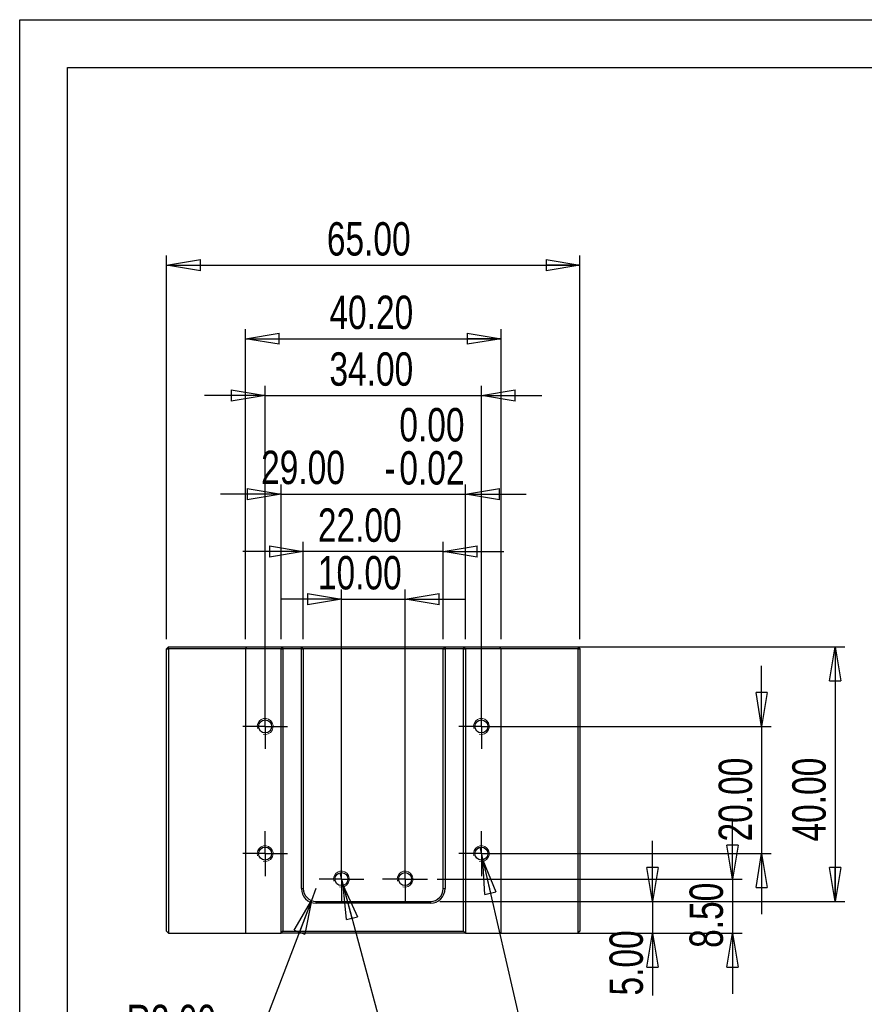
# Model space of a CAD drawing. Header units: millimetres. Extents: x 0 to 297, y 0 to 210.
# Tile 2 of 4: x 0 to 89, y 107 to 210. Entities that reach past the tile are written whole.
import ezdxf

# ---------------------------------------------------------------- set-up
doc = ezdxf.new("R2010")
doc.units = ezdxf.units.MM
doc.layers.add('图层0', color=7, linetype='Continuous', lineweight=25)
doc.styles.add('SLDTEXTSTYLE1', font='TXT', dxfattribs={"width": 0.75})
doc.styles.add('SLDTEXTSTYLE11', font='TXT', dxfattribs={"width": 0.660714})
doc.dimstyles.new('SLDDIMSTYLE0', dxfattribs={"dimtxt": 3.5, "dimasz": 3.556, "dimexe": 0, "dimexo": 0.0625, "dimgap": 0.875, "dimtad": 1, "dimlfac": 1.5, "dimrnd": 1e-09, "dimzin": 4, "dimdsep": 46, "dimtxsty": 'SLDTEXTSTYLE1', "dimblk1": 'CLOSED', "dimblk2": 'CLOSED', "dimsah": 1, "dimcen": 0.09, "dimadec": 0, "dimazin": 1, "dimtfac": 1, "dimtofl": 0, "dimtmove": 0, "dimatfit": 3, "dimldrblk": 'CLOSED', "dimfxl": 0, "dimfrac": 2, "dimtolj": 1, "dimtzin": 12, "dimarcsym": 0})
doc.dimstyles.new('SLDDIMSTYLE2', dxfattribs={"dimtxt": 3.5, "dimasz": 3.556, "dimexe": 0, "dimexo": 0.0625, "dimgap": 0.875, "dimtad": 1, "dimlfac": 1.5, "dimrnd": 1e-09, "dimzin": 4, "dimdsep": 46, "dimtxsty": 'SLDTEXTSTYLE1', "dimblk1": 'CLOSED', "dimblk2": 'CLOSED', "dimsah": 1, "dimcen": 0.09, "dimadec": 0, "dimazin": 1, "dimtfac": 1, "dimtmove": 0, "dimatfit": 0, "dimldrblk": 'CLOSED', "dimfxl": 0, "dimfrac": 2, "dimtolj": 1, "dimtzin": 12, "dimarcsym": 0})
doc.dimstyles.new('SLDDIMSTYLE7', dxfattribs={"dimtxt": 3.5, "dimasz": 3.556, "dimexe": 0, "dimexo": 0.0625, "dimgap": 0.875, "dimtad": 0, "dimtih": 1, "dimtoh": 1, "dimdec": 6, "dimlfac": 1.5, "dimrnd": 1e-09, "dimzin": 12, "dimdsep": 46, "dimtxsty": 'SLDTEXTSTYLE1', "dimblk1": 'NONE', "dimblk2": 'CLOSED', "dimsah": 1, "dimcen": 0, "dimadec": 0, "dimazin": 3, "dimtfac": 1, "dimtmove": 0, "dimatfit": 3, "dimldrblk": 'NONE', "dimfxl": 0, "dimfrac": 2, "dimtolj": 1, "dimtzin": 12, "dimarcsym": 0})
doc.dimstyles.new('SLDDIMSTYLE8', dxfattribs={"dimtxt": 3.5, "dimasz": 3.556, "dimexe": 0, "dimexo": 0.0625, "dimgap": 0.875, "dimtad": 1, "dimlfac": 1.5, "dimrnd": 1e-09, "dimzin": 4, "dimdsep": 46, "dimtxsty": 'SLDTEXTSTYLE1', "dimblk1": 'CLOSED', "dimblk2": 'CLOSED', "dimsah": 1, "dimcen": 0.09, "dimadec": 0, "dimazin": 1, "dimtol": 1, "dimtm": 0.02, "dimtfac": 1, "dimtmove": 0, "dimatfit": 0, "dimldrblk": 'CLOSED', "dimfxl": 0, "dimfrac": 2, "dimtolj": 1, "dimtzin": 0, "dimarcsym": 0})
doc.dimstyles.new('SLDDIMSTYLE9', dxfattribs={"dimtxt": 3.5, "dimasz": 3.556, "dimexe": 0, "dimexo": 0.0625, "dimgap": 0.875, "dimtad": 0, "dimtih": 1, "dimtoh": 1, "dimlfac": 1.5, "dimrnd": 1e-09, "dimzin": 4, "dimdsep": 46, "dimtxsty": 'SLDTEXTSTYLE1', "dimblk1": 'CLOSED', "dimblk2": 'CLOSED', "dimsah": 1, "dimcen": 0, "dimadec": 0, "dimazin": 1, "dimtfac": 1, "dimtofl": 0, "dimtmove": 0, "dimatfit": 3, "dimldrblk": 'CLOSED', "dimfxl": 0, "dimfrac": 2, "dimtolj": 1, "dimtzin": 12, "dimarcsym": 0})

# ---------------------------------------------------------------- blocks, each defined once
blk = doc.blocks.new('_Closed')
at = {"color": 0, "linetype": 'ByBlock', "lineweight": -2}
for p, q in [((-1, 0.166667), (0, 0)), ((-1, 0.166667), (-1, -0.166667)), ((0, 0), (-1, -0.166667)), ((0, 0), (-1, 0))]:
    blk.add_line(p, q, dxfattribs=at)
blk = doc.blocks.new('SW_SYMBOL_HOLE_DEPTH')
at = {"layer": '图层0', "color": 0}
for p, q in [((0, 875), (800, 875)), ((400, 875), (400, 75)), ((100, 555), (400, 75)), ((700, 555), (400, 75))]:
    blk.add_line(p, q, dxfattribs=at)
blk = doc.blocks.new('_D_23')
at = {"layer": '图层0'}
for p, q in [((48.24, 123.27), (48.55, 121.93)), ((48.55, 121.93), (54.92, 94.27)), ((54.92, 94.27), (102.52, 94.27))]:
    blk.add_line(p, q, dxfattribs=at)
at = {"layer": '图层0', "xscale": 3.556, "yscale": 3.556, "rotation": 102.9793578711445}
blk.add_blockref('_Closed', (48.55, 121.93, -5.83), dxfattribs=at)
at = {"layer": '图层0', "xscale": 0.004470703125, "yscale": 0.004470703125, "zscale": 0.004470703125}
for p in [(87.18, 100.37), (80.3, 94.76)]:
    blk.add_blockref('SW_SYMBOL_HOLE_DEPTH', p, dxfattribs=at)
at = {"layer": '图层0', "char_height": 3.5, "attachment_point": 1}
for s, insert, style in [('4 x  M2.5 - 6H', (56.51, 104.45), 'SLDTEXTSTYLE11'), ('5.00', (93.49, 104.45), 'SLDTEXTSTYLE1'), ('%%c', (63.39, 98.79), 'SLDTEXTSTYLE1'), ('2.05', (69.98, 98.84), 'SLDTEXTSTYLE1'), ('6.35', (86.62, 98.84), 'SLDTEXTSTYLE1')]:
    blk.add_mtext(s, dxfattribs=dict(at, insert=insert, style=style))
blk = doc.blocks.new('_None')
blk = doc.blocks.new('_D_24')
at = {"layer": '图层0'}
for p, q in [((33.55, 120.59), (33.91, 119.27)), ((33.91, 119.27), (44.52, 79.67)), ((44.52, 79.67), (92.11, 79.67))]:
    blk.add_line(p, q, dxfattribs=at)
at = {"layer": '图层0', "xscale": 3.556, "yscale": 3.556, "rotation": 105.0000000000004}
blk.add_blockref('_Closed', (33.91, 119.27, -5.83), dxfattribs=at)
at = {"layer": '图层0', "xscale": 0.004470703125, "yscale": 0.004470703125, "zscale": 0.004470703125}
for p in [(76.77, 85.76), (69.9, 80.15)]:
    blk.add_blockref('SW_SYMBOL_HOLE_DEPTH', p, dxfattribs=at)
at = {"layer": '图层0', "char_height": 3.5, "attachment_point": 1}
for s, insert, style in [('2 x  M2.5 - 6H', (46.11, 89.84), 'SLDTEXTSTYLE11'), ('5.00', (83.08, 89.84), 'SLDTEXTSTYLE1'), ('%%c', (52.98, 84.18), 'SLDTEXTSTYLE1'), ('2.05', (59.57, 84.23), 'SLDTEXTSTYLE1'), ('6.35', (76.21, 84.23), 'SLDTEXTSTYLE1')]:
    blk.add_mtext(s, dxfattribs=dict(at, insert=insert, style=style))
blk = doc.blocks.new('_D_25')
at = {"layer": '图层0'}
for p, q in [((33.73, 120.93), (33.73, 150.28)), ((40.4, 120.93), (40.4, 150.28)), ((33.73, 149.28), (27.38, 149.28)), ((33.73, 149.28), (40.4, 149.28)), ((40.4, 149.28), (46.75, 149.28))]:
    blk.add_line(p, q, dxfattribs=at)
at = {"layer": '图层0', "xscale": 3.556, "yscale": 3.556}
blk.add_blockref('_Closed', (33.73, 149.28, -5.83), dxfattribs=at)
at = {"layer": '图层0', "xscale": 3.556, "yscale": 3.556, "rotation": 180.0000000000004}
blk.add_blockref('_Closed', (40.4, 149.28, -5.83), dxfattribs=at)
at = {"layer": '图层0', "insert": (31.26, 153.79), "char_height": 3.5, "attachment_point": 1, "style": 'SLDTEXTSTYLE1'}
blk.add_mtext('10.00', dxfattribs=at)
blk = doc.blocks.new('_D_26')
at = {"layer": '图层0'}
for p, q in [((29.73, 145.07), (29.73, 155.27)), ((44.4, 145.07), (44.4, 155.27)), ((29.73, 154.27), (23.38, 154.27)), ((44.4, 154.27), (29.73, 154.27)), ((44.4, 154.27), (50.75, 154.27))]:
    blk.add_line(p, q, dxfattribs=at)
at = {"layer": '图层0', "xscale": 3.556, "yscale": 3.556}
blk.add_blockref('_Closed', (29.73, 154.27, -5.83), dxfattribs=at)
at = {"layer": '图层0', "xscale": 3.556, "yscale": 3.556, "rotation": 180.0000000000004}
blk.add_blockref('_Closed', (44.4, 154.27, -5.83), dxfattribs=at)
at = {"layer": '图层0', "insert": (31.26, 158.78), "char_height": 3.5, "attachment_point": 1, "style": 'SLDTEXTSTYLE1'}
blk.add_mtext('22.00', dxfattribs=at)
blk = doc.blocks.new('_D_27')
at = {"layer": '图层0'}
for p, q in [((27.4, 145.07), (27.4, 161.27)), ((46.73, 145.07), (46.73, 161.27)), ((27.4, 160.27), (21.05, 160.27)), ((27.4, 160.27), (46.73, 160.27)), ((46.73, 160.27), (53.08, 160.27))]:
    blk.add_line(p, q, dxfattribs=at)
at = {"layer": '图层0', "xscale": 3.556, "yscale": 3.556}
blk.add_blockref('_Closed', (27.4, 160.27, -5.83), dxfattribs=at)
at = {"layer": '图层0', "xscale": 3.556, "yscale": 3.556, "rotation": 180.0000000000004}
blk.add_blockref('_Closed', (46.73, 160.27, -5.83), dxfattribs=at)
at = {"layer": '图层0', "char_height": 3.5, "attachment_point": 1, "style": 'SLDTEXTSTYLE1'}
for s, insert in [('0.00', (39.8, 169.3)), ('29.00', (25.31, 164.83)), ('0.02', (39.8, 164.78)), ('-', (38.24, 164.78))]:
    blk.add_mtext(s, dxfattribs=dict(at, insert=insert))
blk = doc.blocks.new('_D_28')
at = {"layer": '图层0'}
for p, q in [((25.73, 136.93), (25.73, 171.63)), ((48.4, 136.93), (48.4, 171.63)), ((25.73, 170.63), (19.38, 170.63)), ((25.73, 170.63), (48.4, 170.63)), ((48.4, 170.63), (54.75, 170.63))]:
    blk.add_line(p, q, dxfattribs=at)
at = {"layer": '图层0', "xscale": 3.556, "yscale": 3.556}
blk.add_blockref('_Closed', (25.73, 170.63, -5.83), dxfattribs=at)
at = {"layer": '图层0', "xscale": 3.556, "yscale": 3.556, "rotation": 180.0000000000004}
blk.add_blockref('_Closed', (48.4, 170.63, -5.83), dxfattribs=at)
at = {"layer": '图层0', "insert": (32.47, 175.14), "char_height": 3.5, "attachment_point": 1, "style": 'SLDTEXTSTYLE1'}
blk.add_mtext('34.00', dxfattribs=at)
blk = doc.blocks.new('_D_29')
at = {"layer": '图层0'}
for p, q in [((23.66, 145.07), (23.66, 177.57)), ((50.46, 145.07), (50.46, 177.57)), ((23.66, 176.57), (50.46, 176.57))]:
    blk.add_line(p, q, dxfattribs=at)
at = {"layer": '图层0', "xscale": 3.556, "yscale": 3.556, "rotation": 180.0000000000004}
blk.add_blockref('_Closed', (23.66, 176.57, -5.83), dxfattribs=at)
at = {"layer": '图层0', "xscale": 3.556, "yscale": 3.556}
blk.add_blockref('_Closed', (50.46, 176.57, -5.83), dxfattribs=at)
at = {"layer": '图层0', "insert": (32.47, 181.08), "char_height": 3.5, "attachment_point": 1, "style": 'SLDTEXTSTYLE1'}
blk.add_mtext('40.20', dxfattribs=at)
blk = doc.blocks.new('_D_30')
at = {"layer": '图层0'}
for p, q in [((15.4, 145.07), (15.4, 185.27)), ((58.73, 145.07), (58.73, 185.27)), ((15.4, 184.27), (58.73, 184.27))]:
    blk.add_line(p, q, dxfattribs=at)
at = {"layer": '图层0', "xscale": 3.556, "yscale": 3.556, "rotation": 180.0000000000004}
blk.add_blockref('_Closed', (15.4, 184.27, -5.83), dxfattribs=at)
at = {"layer": '图层0', "xscale": 3.556, "yscale": 3.556}
blk.add_blockref('_Closed', (58.73, 184.27, -5.83), dxfattribs=at)
at = {"layer": '图层0', "insert": (32.2, 188.78), "char_height": 3.5, "attachment_point": 1, "style": 'SLDTEXTSTYLE1'}
blk.add_mtext('65.00', dxfattribs=at)
blk = doc.blocks.new('_D_31')
at = {"layer": '图层0'}
for p, q in [((77.78, 135.93), (77.78, 142.28)), ((49.4, 135.93), (78.78, 135.93)), ((77.78, 135.93), (77.78, 122.6)), ((49.4, 122.6), (78.78, 122.6)), ((77.78, 122.6), (77.78, 116.25))]:
    blk.add_line(p, q, dxfattribs=at)
at = {"layer": '图层0', "xscale": 3.556, "yscale": 3.556}
for p, rotation in [((77.78, 135.93, -5.83), 270.0000000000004), ((77.78, 122.6, -5.83), 90.0000000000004)]:
    blk.add_blockref('_Closed', p, dxfattribs=dict(at, rotation=rotation))
at = {"layer": '图层0', "insert": (73.27, 123.87), "char_height": 3.5, "attachment_point": 1, "rotation": 90, "style": 'SLDTEXTSTYLE1'}
blk.add_mtext('20.00', dxfattribs=at)
blk = doc.blocks.new('_D_32')
at = {"layer": '图层0'}
for p, q in [((45.6, 144.27), (86.5, 144.27)), ((85.5, 144.27), (85.5, 117.6)), ((44.06, 117.6), (86.5, 117.6))]:
    blk.add_line(p, q, dxfattribs=at)
at = {"layer": '图层0', "xscale": 3.556, "yscale": 3.556}
for p, rotation in [((85.5, 144.27, -5.83), 90.0000000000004), ((85.5, 117.6, -5.83), 270.0000000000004)]:
    blk.add_blockref('_Closed', p, dxfattribs=dict(at, rotation=rotation))
at = {"layer": '图层0', "insert": (80.99, 123.87), "char_height": 3.5, "attachment_point": 1, "rotation": 90, "style": 'SLDTEXTSTYLE1'}
blk.add_mtext('40.00', dxfattribs=at)
blk = doc.blocks.new('_D_33')
at = {"layer": '图层0'}
for p, q in [((74.73, 119.93), (74.73, 126.28)), ((43.75, 119.93), (75.73, 119.93)), ((74.73, 119.93), (74.73, 114.27)), ((51.46, 114.27), (75.73, 114.27)), ((74.73, 114.27), (74.73, 107.92))]:
    blk.add_line(p, q, dxfattribs=at)
at = {"layer": '图层0', "xscale": 3.556, "yscale": 3.556}
for p, rotation in [((74.73, 119.93, -5.83), 270.0000000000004), ((74.73, 114.27, -5.83), 90.0000000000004)]:
    blk.add_blockref('_Closed', p, dxfattribs=dict(at, rotation=rotation))
at = {"layer": '图层0', "insert": (70.22, 112.72), "char_height": 3.5, "attachment_point": 1, "rotation": 90, "style": 'SLDTEXTSTYLE1'}
blk.add_mtext('8.50', dxfattribs=at)
blk = doc.blocks.new('_D_34')
at = {"layer": '图层0'}
for p, q in [((66.34, 117.6), (66.34, 123.95)), ((44.06, 117.6), (67.34, 117.6)), ((66.34, 117.6), (66.34, 114.27)), ((51.46, 114.27), (67.34, 114.27)), ((66.34, 114.27), (66.34, 107.73))]:
    blk.add_line(p, q, dxfattribs=at)
at = {"layer": '图层0', "xscale": 3.556, "yscale": 3.556}
for p, rotation in [((66.34, 117.6, -5.83), 270.0000000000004), ((66.34, 114.27, -5.83), 90.0000000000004)]:
    blk.add_blockref('_Closed', p, dxfattribs=dict(at, rotation=rotation))
at = {"layer": '图层0', "insert": (61.83, 107.73), "char_height": 3.5, "attachment_point": 1, "rotation": 90, "style": 'SLDTEXTSTYLE1'}
blk.add_mtext('5.00', dxfattribs=at)
blk = doc.blocks.new('_D_35')
at = {"layer": '图层0'}
for p, q in [((31.06, 118.93), (30.59, 117.69)), ((30.59, 117.69), (24.69, 102.25)), ((24.69, 102.25), (11.21, 102.25))]:
    blk.add_line(p, q, dxfattribs=at)
at = {"layer": '图层0', "xscale": 3.556, "yscale": 3.556, "rotation": 69.08688767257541}
blk.add_blockref('_Closed', (30.59, 117.69, -5.83), dxfattribs=at)
at = {"layer": '图层0', "insert": (11.21, 106.76), "char_height": 3.5, "attachment_point": 1, "style": 'SLDTEXTSTYLE1'}
blk.add_mtext('R2.00', dxfattribs=at)
blk = doc.blocks.new('SW_CENTERMARKSYMBOL_23')
at = {"layer": '图层0', "color": 0}
for p, q in [((0, 1.67), (0, 2.35)), ((0, 0), (0, 1.67)), ((-1.67, 0), (-2.35, 0)), ((0, 0), (-1.67, 0)), ((0, 0), (0, -1.67)), ((0, 0), (1.67, 0)), ((1.67, 0), (2.35, 0)), ((0, -1.67), (0, -2.35))]:
    blk.add_line(p, q, dxfattribs=at)
blk = doc.blocks.new('SW_CENTERMARKSYMBOL_24')
at = {"layer": '图层0', "color": 0}
for p, q in [((0, 1.67), (0, 2.35)), ((0, 0), (0, 1.67)), ((-1.67, 0), (-2.35, 0)), ((0, 0), (-1.67, 0)), ((0, 0), (0, -1.67)), ((0, 0), (1.67, 0)), ((1.67, 0), (2.35, 0)), ((0, -1.67), (0, -2.35))]:
    blk.add_line(p, q, dxfattribs=at)
blk = doc.blocks.new('SW_CENTERMARKSYMBOL_25')
at = {"layer": '图层0', "color": 0}
for p, q in [((0, 1.67), (0, 2.35)), ((0, 0), (0, 1.67)), ((-1.67, 0), (-2.35, 0)), ((0, 0), (-1.67, 0)), ((0, 0), (0, -1.67)), ((0, 0), (1.67, 0)), ((1.67, 0), (2.35, 0)), ((0, -1.67), (0, -2.35))]:
    blk.add_line(p, q, dxfattribs=at)
blk = doc.blocks.new('SW_CENTERMARKSYMBOL_26')
at = {"layer": '图层0', "color": 0}
for p, q in [((0, 1.67), (0, 2.35)), ((0, 0), (0, 1.67)), ((-1.67, 0), (-2.35, 0)), ((0, 0), (-1.67, 0)), ((0, 0), (0, -1.67)), ((0, 0), (1.67, 0)), ((1.67, 0), (2.35, 0)), ((0, -1.67), (0, -2.35))]:
    blk.add_line(p, q, dxfattribs=at)
blk = doc.blocks.new('SW_CENTERMARKSYMBOL_27')
at = {"layer": '图层0', "color": 0}
for p, q in [((0, 1.67), (0, 2.35)), ((0, 0), (0, 1.67)), ((-1.67, 0), (-2.35, 0)), ((0, 0), (-1.67, 0)), ((0, 0), (0, -1.67)), ((0, 0), (1.67, 0)), ((1.67, 0), (2.35, 0)), ((0, -1.67), (0, -2.35))]:
    blk.add_line(p, q, dxfattribs=at)
blk = doc.blocks.new('SW_CENTERMARKSYMBOL_28')
at = {"layer": '图层0', "color": 0}
for p, q in [((0, 1.67), (0, 2.35)), ((0, 0), (0, 1.67)), ((-1.67, 0), (-2.35, 0)), ((0, 0), (-1.67, 0)), ((0, 0), (0, -1.67)), ((0, 0), (1.67, 0)), ((1.67, 0), (2.35, 0)), ((0, -1.67), (0, -2.35))]:
    blk.add_line(p, q, dxfattribs=at)

msp = doc.modelspace()

# ---------------------------------------------------------------- linework, layer by layer
at = {"color": 7, "linetype": 'Continuous', "lineweight": 25}
for p, q in [((15.39590997, 144.06655714), (15.59590997, 144.26655714)), ((15.39590997, 144.06655714), (15.59590997, 144.06655714)), ((15.39590997, 114.46655714), (15.39590997, 144.06655714)), ((15.59590997, 144.06655714), (15.59590997, 144.26655714)), ((15.59590997, 144.26655714), (23.86257664, 144.26655714)), ((23.66257664, 144.06655714), (15.59590997, 144.06655714)), ((15.59590997, 144.06655714), (15.59590997, 114.26655714)), ((23.66257664, 144.06655714), (23.86257664, 144.26655714)), ((27.39590997, 144.06655714), (23.66257664, 144.06655714)), ((23.66257664, 144.06655714), (23.66257664, 114.26655714)), ((23.86257664, 144.26655714), (27.59590997, 144.26655714)), ((27.39590997, 144.06655714), (27.59590997, 144.26655714)), ((27.39590997, 114.26655714), (27.39590997, 144.06655714)), ((27.39590997, 144.06655714), (27.59590997, 144.06655714)), ((27.59590997, 144.06655714), (27.59590997, 144.26655714)), ((27.59590997, 144.26655714), (29.52924331, 144.26655714)), ((29.52924331, 144.06655714), (27.59590997, 144.06655714)), ((27.59590997, 144.06655714), (27.59590997, 114.46655714)), ((29.52924331, 144.06655714), (29.52924331, 144.26655714)), ((29.72924331, 144.06655714), (29.52924331, 144.26655714)), ((29.52924331, 144.26655714), (44.59590997, 144.26655714)), ((29.52924331, 118.93322381), (29.52924331, 144.06655714)), ((29.52924331, 144.06655714), (29.72924331, 144.06655714)), ((29.72924331, 144.06655714), (29.72924331, 118.93322381)), ((44.39590997, 144.06655714), (29.72924331, 144.06655714)), ((44.59590997, 144.26655714), (44.39590997, 144.06655714)), ((44.39590997, 118.93322381), (44.39590997, 144.06655714)), ((44.39590997, 144.06655714), (44.59590997, 144.06655714)), ((44.59590997, 144.26655714), (44.59590997, 144.06655714)), ((44.59590997, 144.26655714), (46.52924331, 144.26655714)), ((44.59590997, 144.06655714), (44.59590997, 118.93322381)), ((46.52924331, 144.06655714), (44.59590997, 144.06655714)), ((46.52924331, 144.26655714), (46.52924331, 144.06655714)), ((46.52924331, 144.26655714), (46.72924331, 144.06655714)), ((46.52924331, 144.26655714), (50.26257664, 144.26655714)), ((46.52924331, 114.46655714), (46.52924331, 144.06655714)), ((46.52924331, 144.06655714), (46.72924331, 144.06655714)), ((46.72924331, 144.06655714), (46.72924331, 114.26655714)), ((50.46257664, 144.06655714), (46.72924331, 144.06655714)), ((50.26257664, 144.26655714), (50.46257664, 144.06655714)), ((50.26257664, 144.26655714), (58.52924331, 144.26655714)), ((50.46257664, 114.26655714), (50.46257664, 144.06655714)), ((58.52924331, 144.06655714), (50.46257664, 144.06655714)), ((58.52924331, 144.26655714), (58.52924331, 144.06655714)), ((58.52924331, 144.26655714), (58.72924331, 144.06655714)), ((58.52924331, 114.26655714), (58.52924331, 144.06655714)), ((58.52924331, 144.06655714), (58.72924331, 144.06655714)), ((58.72924331, 144.06655714), (58.72924331, 114.46655714)), ((29.52924331, 118.93322381), (29.72924331, 118.93322381)), ((44.39590997, 118.93322381), (44.59590997, 118.93322381)), ((31.06257664, 117.39989048), (31.06257664, 117.59989048)), ((31.06257664, 117.59989048), (43.06257664, 117.59989048)), ((43.06257664, 117.39989048), (31.06257664, 117.39989048)), ((43.06257664, 117.59989048), (43.06257664, 117.39989048)), ((15.39590997, 114.46655714), (15.59590997, 114.26655714)), ((15.59590997, 114.26655714), (23.66257664, 114.26655714)), ((23.66257664, 114.26655714), (27.39590997, 114.26655714)), ((27.39590997, 114.26655714), (27.59590997, 114.46655714)), ((46.72924331, 114.26655714), (27.39590997, 114.26655714)), ((27.59590997, 114.46655714), (46.52924331, 114.46655714)), ((46.52924331, 114.46655714), (46.72924331, 114.26655714)), ((46.72924331, 114.26655714), (50.46257664, 114.26655714)), ((50.46257664, 114.26655714), (58.52924331, 114.26655714)), ((58.52924331, 114.26655714), (58.72924331, 114.46655714))]:
    msp.add_line(p, q, dxfattribs=at)
for centre in [(25.72924331, 135.93322381), (48.39590997, 135.93322381), (25.72924331, 122.59989048), (48.39590997, 122.59989048), (33.72924331, 119.93322381), (40.39590997, 119.93322381)]:
    msp.add_circle(centre, 0.68333333, dxfattribs=at)
at = {"color": 7, "linetype": 'Continuous', "lineweight": 18}
for centre in [(25.72924331, 135.93322381), (48.39590997, 135.93322381), (25.72924331, 122.59989048), (48.39590997, 122.59989048), (33.72924331, 119.93322381), (40.39590997, 119.93322381)]:
    msp.add_arc(centre, 0.83333333, 255, 195, dxfattribs=at)
at = {"color": 7, "linetype": 'Continuous', "lineweight": 25}
for centre, radius, start, end in [((31.06257664, 118.93322381), 1.53333333, 180, 270), ((31.06257664, 118.93322381), 1.33333333, 180, 270), ((43.06257664, 118.93322381), 1.53333333, 270, 0), ((43.06257664, 118.93322381), 1.33333333, 270, 0)]:
    msp.add_arc(centre, radius, start, end, dxfattribs=at)
at = {"layer": '图层0'}
for p, q in [((0, 0), (0, 210)), ((0, 210), (297, 210)), ((5, 4.98289151), (5, 204.98289151)), ((5, 204.98289151), (292, 204.98289151))]:
    msp.add_line(p, q, dxfattribs=at)

# ---------------------------------------------------------------- block references
for name, p in [('SW_CENTERMARKSYMBOL_26', (25.72924331, 135.93322381)), ('SW_CENTERMARKSYMBOL_24', (48.39590997, 135.93322381)), ('SW_CENTERMARKSYMBOL_25', (25.72924331, 122.59989048)), ('SW_CENTERMARKSYMBOL_23', (48.39590997, 122.59989048)), ('SW_CENTERMARKSYMBOL_28', (33.72924331, 119.93322381)), ('SW_CENTERMARKSYMBOL_27', (40.39590997, 119.93322381))]:
    msp.add_blockref(name, p, dxfattribs=at)

# ---------------------------------------------------------------- dimensions: what is measured, and where the dimension line sits
for base, p1, p2, dimstyle, picture, middle in [((58.72924331, 184.26655714), (15.39590997, 144.06655714), (58.72924331, 144.06655714), 'SLDDIMSTYLE0', '_D_30', (38.01655455, 184.26655714)), ((50.46257664, 176.56891576), (23.66257664, 144.06655714), (50.46257664, 144.06655714), 'SLDDIMSTYLE2', '_D_29', (38.2894067, 176.56891576)), ((48.39590997, 170.62944422), (25.72924331, 135.93322381), (48.39590997, 135.93322381), 'SLDDIMSTYLE2', '_D_28', (38.2894067, 170.62944422)), ((46.72924331, 160.26655714), (27.39590997, 144.06655714), (46.72924331, 144.06655714), 'SLDDIMSTYLE8', '_D_27', (37.08068619, 160.26655714)), ((29.72924331, 154.26655714), (44.39590997, 144.06655714), (29.72924331, 144.06655714), 'SLDDIMSTYLE2', '_D_26', (37.08068619, 154.26655714)), ((40.39590997, 149.2758894), (33.72924331, 119.93322381), (40.39590997, 119.93322381), 'SLDDIMSTYLE2', '_D_25', (37.08068619, 149.2758894))]:
    dim = msp.add_linear_dim(base=base, p1=p1, p2=p2, dimstyle=dimstyle, dxfattribs=at)
    dim.commit()
    dim.dimension.update_dxf_attribs({"geometry": picture, "text_midpoint": middle, "dimtype": 160})
for base, p1, p2, picture, middle in [((85.50086854, 117.59989048), (44.59590997, 144.26655714), (43.06257664, 117.59989048), '_D_32', (85.50086854, 129.68448903)), ((77.78477539, 122.59989048), (48.39590997, 135.93322381), (48.39590997, 122.59989048), '_D_31', (77.78477539, 129.68448903)), ((74.72924331, 114.26655714), (42.74590997, 119.93322381), (50.46257664, 114.26655714), '_D_33', (74.72924331, 117.24224069)), ((66.34123591, 114.26655714), (43.06257664, 117.59989048), (50.46257664, 114.26655714), '_D_34', (66.34123591, 112.25718689))]:
    dim = msp.add_linear_dim(base=base, p1=p1, p2=p2, angle=90, dimstyle='SLDDIMSTYLE2', dxfattribs=at)
    dim.commit()
    dim.dimension.update_dxf_attribs({"geometry": picture, "text_midpoint": middle, "dimtype": 160})
for p1, p2, text, picture, middle in [((48.24243331, 123.26576536), (48.54938664, 121.93401559), '4 x  M2.5 - 6H {\\fGDT;x} 5.00\\P%%c 2.05 {\\fGDT;x} 6.35\\P', '_D_23', (79.51677136, 99.88336363)), ((33.55238363, 120.59327312), (33.90610299, 119.27317449), '2 x  M2.5 - 6H {\\fGDT;x} 5.00\\P%%c 2.05 {\\fGDT;x} 6.35\\P', '_D_24', (69.11008522, 85.27836425))]:
    dim = msp.add_diameter_dim_2p(p1=p1, p2=p2, text=text, dimstyle='SLDDIMSTYLE7', override={"dimpost": '<>'}, dxfattribs=at)
    dim.commit()
    dim.dimension.update_dxf_attribs({"geometry": picture, "text_midpoint": middle, "dimtype": 163})
dim = msp.add_radius_dim(center=(31.06257664, 118.93322381), mpoint=(30.58664093, 117.68772673), dimstyle='SLDDIMSTYLE9', dxfattribs=at)
dim.commit()
dim.dimension.update_dxf_attribs({"geometry": '_D_35', "text_midpoint": (17.15717224, 105.02781941), "dimtype": 164})

doc.saveas('drawing.dxf')
